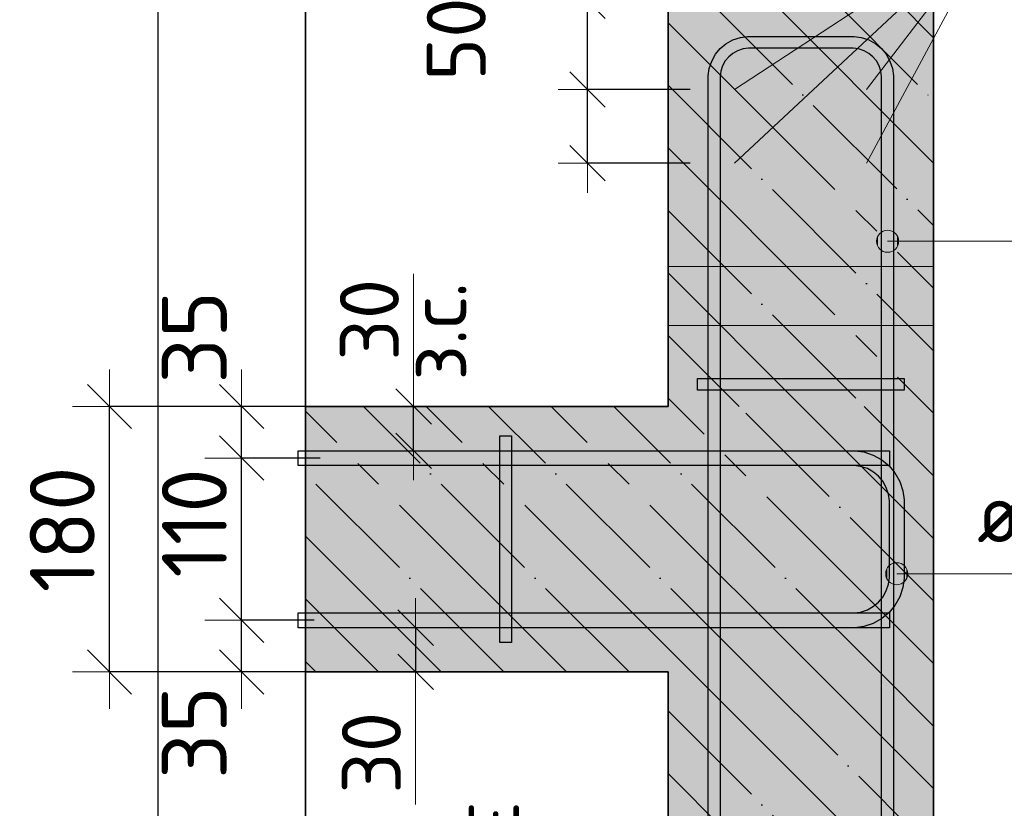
# Model space of a CAD drawing. Header units: millimetres. Extents: x -2995 to 60896, y -2809 to 57831.
# Tile 141 of 169: x 39484 to 40151, y 42180 to 42715. Entities that reach past the tile are written whole.
import ezdxf

# ---------------------------------------------------------------- set-up
doc = ezdxf.new("R2010")
doc.units = ezdxf.units.MM
doc.header["$PDMODE"] = 65
for name, pattern in [('______11', [100, 80, -10, 0, -10]), ('______5', [220, 160, -20, 20, -20]), ('________', [0])]:
    doc.linetypes.add(name, pattern=pattern)
for name, color, linetype, lineweight in [('Standard', 7, 'Continuous', 25), ('Арм.стержн. Арматура края', 96, 'Continuous', 35), ('Арм.стержн. вертикальными 1', 22, 'Continuous', 35), ('Арм.стержн. Доп. арматура', 180, 'Continuous', 35), ('Арм.стержн. Хомут', 240, 'Continuous', 35), ('Арм.стержн.горизонт. 1', 180, 'Continuous', 35), ('Размерная линия_ общее', 7, 'Continuous', 13), ('Размерная линия_ общее_1', 7, 'Continuous', 13)]:
    doc.layers.add(name, color=color, linetype=linetype, lineweight=lineweight)
doc.layers.add('Арм.стержн.Стяжки', color=7, linetype='Continuous', lineweight=35, true_color=0x501e0f)
doc.styles.add('ISOCPEUR', font='ISOCPEUR')
doc.dimstyles.new('DIMSTYLE_14', dxfattribs={"dimtxt": 40, "dimasz": 40, "dimexe": 0, "dimexo": 0, "dimgap": 20, "dimtad": 2, "dimdec": 0, "dimrnd": 5, "dimzin": 12, "dimdsep": 46, "dimtxsty": 'ISOCPEUR', "dimblk1": 'ALL_ML_STRICH', "dimblk2": 'ALL_ML_STRICH', "dimsah": 1, "dimcen": 0, "dimclrd": 7, "dimclre": 256, "dimclrt": 7, "dimadec": 0, "dimazin": 0, "dimtfac": 1, "dimtdec": 0, "dimtix": 1, "dimtmove": 2, "dimatfit": 3, "dimfxl": 0, "dimtvp": 1.2, "dimtzin": 0, "dimlwd": 0, "dimlwe": -3, "dimarcsym": 0})
doc.dimstyles.new('DIMSTYLE_15', dxfattribs={"dimtxt": 40, "dimasz": 40, "dimexe": 0, "dimexo": 0, "dimgap": 20, "dimtad": 2, "dimdec": 0, "dimrnd": 5, "dimzin": 12, "dimdsep": 46, "dimtxsty": 'ISOCPEUR', "dimblk1": 'ALL_ML_STRICH', "dimblk2": 'ALL_ML_STRICH', "dimsah": 1, "dimcen": 0, "dimclrd": 7, "dimclre": 256, "dimclrt": 7, "dimadec": 0, "dimazin": 0, "dimtfac": 1, "dimtdec": 0, "dimtix": 1, "dimtmove": 2, "dimatfit": 3, "dimfxl": 0, "dimtvp": 1.2, "dimtzin": 0, "dimlwd": 0, "dimlwe": -3, "dimarcsym": 0})
doc.dimstyles.new('DIMSTYLE_3', dxfattribs={"dimtxt": 44, "dimasz": 50, "dimexe": 0, "dimexo": 0, "dimgap": 22, "dimtad": 2, "dimdec": 0, "dimrnd": 5, "dimzin": 12, "dimdsep": 46, "dimtxsty": 'ISOCPEUR', "dimblk1": 'ALL_ML_STRICH', "dimblk2": 'ALL_ML_STRICH', "dimsah": 1, "dimcen": 0, "dimclrd": 7, "dimclre": 256, "dimclrt": 7, "dimadec": 0, "dimazin": 0, "dimtfac": 1, "dimtdec": 0, "dimtix": 1, "dimtmove": 2, "dimatfit": 3, "dimfxl": 0, "dimtvp": 1.2, "dimtzin": 0, "dimlwd": 0, "dimlwe": -3, "dimarcsym": 0})
doc.dimstyles.new('DIMSTYLE_5', dxfattribs={"dimtxt": 44, "dimasz": 50, "dimexe": 0, "dimexo": 0, "dimgap": 22, "dimtad": 2, "dimdec": 0, "dimrnd": 5, "dimzin": 12, "dimdsep": 46, "dimtxsty": 'ISOCPEUR', "dimblk1": 'ALL_ML_STRICH', "dimblk2": 'ALL_ML_STRICH', "dimsah": 1, "dimcen": 0, "dimclrd": 7, "dimclre": 256, "dimclrt": 7, "dimadec": 0, "dimazin": 0, "dimtfac": 1, "dimtdec": 0, "dimtix": 1, "dimtmove": 2, "dimatfit": 3, "dimfxl": 0, "dimtzin": 0, "dimlwd": 0, "dimlwe": -3, "dimarcsym": 0})
doc.dimstyles.new('DIMSTYLE_8', dxfattribs={"dimtxt": 40, "dimasz": 40, "dimexe": 0, "dimexo": 0.001, "dimgap": 20, "dimtad": 2, "dimdec": 0, "dimrnd": 5, "dimzin": 12, "dimdsep": 46, "dimtxsty": 'ISOCPEUR', "dimblk1": 'ALL_ML_STRICH', "dimblk2": 'ALL_ML_STRICH', "dimsah": 1, "dimcen": 0, "dimse1": 1, "dimse2": 1, "dimclrd": 7, "dimclre": 256, "dimclrt": 7, "dimadec": 0, "dimazin": 0, "dimtfac": 1, "dimtdec": 0, "dimtix": 1, "dimtmove": 2, "dimatfit": 3, "dimfxl": 0, "dimtvp": 1.2, "dimtzin": 0, "dimlwd": 0, "dimlwe": -3, "dimarcsym": 0})

# ---------------------------------------------------------------- blocks, each defined once
blk = doc.blocks.new('ALL_ML_STRICH')
at = {"color": 0, "linetype": 'ByBlock', "lineweight": -2}
for p, q in [((0, -0.5), (0, 0.5)), ((-0.3, -0.3), (0.3, 0.3)), ((-1, 0), (0.5, 0))]:
    blk.add_line(p, q, dxfattribs=at)
blk = doc.blocks.new('*D455')
at = {"layer": 'DEFPOINTS', "color": 7, "linetype": 'Continuous', "lineweight": 13, "transparency": 33554687}
for p in [(39703.28, 42307.51), (39634.1, 42272.51), (39721.24, 42272.51)]:
    blk.add_point(p, dxfattribs=at)
at = {"layer": 'Размерная линия_ общее', "color": 253, "linetype": 'Continuous', "lineweight": -2, "true_color": 0xa0a0a0, "transparency": 33554687}
for p, q in [((39683.28, 42307.51), (39634.1, 42307.51)), ((39701.24, 42272.51), (39634.1, 42272.51))]:
    blk.add_line(p, q, dxfattribs=at)
at = {"layer": 'Размерная линия_ общее', "color": 7, "linetype": 'Continuous', "lineweight": -2, "transparency": 33554687}
blk.add_line((39634.1, 42272.51), (39634.1, 42307.51), dxfattribs=at)
at = {"layer": 'Размерная линия_ общее', "color": 7, "linetype": 'Continuous', "lineweight": 13, "transparency": 33554687, "xscale": 50, "yscale": 50, "zscale": 50}
for p, rotation in [((39634.1, 42307.51), 90), ((39634.1, 42272.51), 270)]:
    blk.add_blockref('ALL_ML_STRICH', p, dxfattribs=dict(at, rotation=rotation))
at = {"layer": 'Размерная линия_ общее', "color": 7, "linetype": 'Continuous', "lineweight": 13, "transparency": 33554687, "insert": (39602.03, 42231.41), "char_height": 44, "width": 88, "attachment_point": 5, "rotation": 90, "style": 'ISOCPEUR'}
blk.add_mtext('\\A1;{35}', dxfattribs=at)
blk = doc.blocks.new('*D456')
at = {"layer": 'DEFPOINTS', "color": 7, "linetype": 'Continuous', "lineweight": 13, "transparency": 33554687}
for p in [(39707.37, 42417.51), (39634.1, 42307.51), (39703.28, 42307.51)]:
    blk.add_point(p, dxfattribs=at)
at = {"layer": 'Размерная линия_ общее', "color": 253, "linetype": 'Continuous', "lineweight": -2, "true_color": 0xa0a0a0, "transparency": 33554687}
for p, q in [((39687.37, 42417.51), (39634.1, 42417.51)), ((39683.28, 42307.51), (39634.1, 42307.51))]:
    blk.add_line(p, q, dxfattribs=at)
at = {"layer": 'Размерная линия_ общее', "color": 7, "linetype": 'Continuous', "lineweight": -2, "transparency": 33554687}
blk.add_line((39634.1, 42307.51), (39634.1, 42417.51), dxfattribs=at)
at = {"layer": 'Размерная линия_ общее', "color": 7, "linetype": 'Continuous', "lineweight": 13, "transparency": 33554687, "xscale": 50, "yscale": 50, "zscale": 50}
for p, rotation in [((39634.1, 42417.51), 90), ((39634.1, 42307.51), 270)]:
    blk.add_blockref('ALL_ML_STRICH', p, dxfattribs=dict(at, rotation=rotation))
at = {"layer": 'Размерная линия_ общее', "color": 7, "linetype": 'Continuous', "lineweight": 13, "transparency": 33554687, "insert": (39602.1, 42373.51), "char_height": 44, "width": 132, "attachment_point": 5, "rotation": 90, "style": 'ISOCPEUR'}
blk.add_mtext('\\A1;{110}', dxfattribs=at)
blk = doc.blocks.new('*D457')
at = {"layer": 'DEFPOINTS', "color": 7, "linetype": 'Continuous', "lineweight": 13, "transparency": 33554687}
for p in [(39713.25, 42452.51), (39634.1, 42417.51), (39707.37, 42417.51)]:
    blk.add_point(p, dxfattribs=at)
at = {"layer": 'Размерная линия_ общее', "color": 253, "linetype": 'Continuous', "lineweight": -2, "true_color": 0xa0a0a0, "transparency": 33554687}
for p, q in [((39693.25, 42452.51), (39634.1, 42452.51)), ((39687.37, 42417.51), (39634.1, 42417.51))]:
    blk.add_line(p, q, dxfattribs=at)
at = {"layer": 'Размерная линия_ общее', "color": 7, "linetype": 'Continuous', "lineweight": -2, "transparency": 33554687}
blk.add_line((39634.1, 42417.51), (39634.1, 42452.51), dxfattribs=at)
at = {"layer": 'Размерная линия_ общее', "color": 7, "linetype": 'Continuous', "lineweight": 13, "transparency": 33554687, "xscale": 50, "yscale": 50, "zscale": 50}
for p, rotation in [((39634.1, 42452.51), 90), ((39634.1, 42417.51), 270)]:
    blk.add_blockref('ALL_ML_STRICH', p, dxfattribs=dict(at, rotation=rotation))
at = {"layer": 'Размерная линия_ общее', "color": 7, "linetype": 'Continuous', "lineweight": 13, "transparency": 33554687, "insert": (39602.12, 42499.49), "char_height": 44, "width": 88, "attachment_point": 5, "rotation": 90, "style": 'ISOCPEUR'}
blk.add_mtext('\\A1;{35}', dxfattribs=at)
blk = doc.blocks.new('*D458')
at = {"layer": 'DEFPOINTS', "color": 7, "linetype": 'Continuous', "lineweight": 13, "transparency": 33554687}
for p in [(39707.69, 42452.51), (39544.6, 42272.51), (39701.24, 42272.51)]:
    blk.add_point(p, dxfattribs=at)
at = {"layer": 'Размерная линия_ общее', "color": 253, "linetype": 'Continuous', "lineweight": -2, "true_color": 0xa0a0a0, "transparency": 33554687}
for p, q in [((39687.69, 42452.51), (39544.6, 42452.51)), ((39681.24, 42272.51), (39544.6, 42272.51))]:
    blk.add_line(p, q, dxfattribs=at)
at = {"layer": 'Размерная линия_ общее', "color": 7, "linetype": 'Continuous', "lineweight": -2, "transparency": 33554687}
blk.add_line((39544.6, 42272.51), (39544.6, 42452.51), dxfattribs=at)
at = {"layer": 'Размерная линия_ общее', "color": 7, "linetype": 'Continuous', "lineweight": 13, "transparency": 33554687, "xscale": 50, "yscale": 50, "zscale": 50}
for p, rotation in [((39544.6, 42452.51), 90), ((39544.6, 42272.51), 270)]:
    blk.add_blockref('ALL_ML_STRICH', p, dxfattribs=dict(at, rotation=rotation))
at = {"layer": 'Размерная линия_ общее', "color": 7, "linetype": 'Continuous', "lineweight": 13, "transparency": 33554687, "insert": (39512.6, 42369.11), "char_height": 44, "width": 132, "attachment_point": 5, "rotation": 90, "style": 'ISOCPEUR'}
blk.add_mtext('\\A1;{180}', dxfattribs=at)
blk = doc.blocks.new('*D459')
at = {"layer": 'DEFPOINTS', "color": 7, "linetype": 'Continuous', "lineweight": 13, "transparency": 33554687}
for p in [(39743.34, 42302.51), (39752.06, 42302.51), (39743.34, 42272.51)]:
    blk.add_point(p, dxfattribs=at)
at = {"layer": 'Размерная линия_ общее_1', "color": 7, "linetype": 'Continuous', "lineweight": -2, "transparency": 33554687}
blk.add_line((39752.06, 42302.51), (39752.06, 42272.51), dxfattribs=at)
at = {"layer": 'Размерная линия_ общее_1', "color": 7, "linetype": 'Continuous', "lineweight": 13, "transparency": 33554687, "xscale": 40, "yscale": 40, "zscale": 40}
for p, rotation in [((39752.06, 42302.51), 90), ((39752.06, 42272.51), 270)]:
    blk.add_blockref('ALL_ML_STRICH', p, dxfattribs=dict(at, rotation=rotation))
at = {"layer": 'Размерная линия_ общее_1', "color": 7, "linetype": 'Continuous', "lineweight": 13, "transparency": 33554687, "insert": (39722.06, 42217.69), "char_height": 40, "width": 80, "attachment_point": 5, "rotation": 90, "style": 'ISOCPEUR'}
blk.add_mtext('\\A1;{30}', dxfattribs=at)
at = {"layer": 'Размерная линия_ общее_1', "color": 7, "linetype": 'Continuous', "lineweight": 13, "transparency": 33554687, "insert": (39827.8, 42184.92), "char_height": 40, "width": 2, "attachment_point": 1, "rotation": 270, "line_spacing_factor": 0.60241, "style": 'ISOCPEUR'}
blk.add_mtext('з.с.', dxfattribs=at)
blk = doc.blocks.new('*D460')
at = {"layer": 'DEFPOINTS', "color": 7, "linetype": 'Continuous', "lineweight": 13, "transparency": 33554687}
for p in [(39741.99, 42452.51), (39741.99, 42422.51), (39750.71, 42422.51)]:
    blk.add_point(p, dxfattribs=at)
at = {"layer": 'Размерная линия_ общее_1', "color": 7, "linetype": 'Continuous', "lineweight": -2, "transparency": 33554687}
blk.add_line((39750.71, 42422.51), (39750.71, 42452.51), dxfattribs=at)
at = {"layer": 'Размерная линия_ общее_1', "color": 7, "linetype": 'Continuous', "lineweight": 13, "transparency": 33554687, "xscale": 40, "yscale": 40, "zscale": 40}
for p, rotation in [((39750.71, 42452.51), 90), ((39750.71, 42422.51), 270)]:
    blk.add_blockref('ALL_ML_STRICH', p, dxfattribs=dict(at, rotation=rotation))
at = {"layer": 'Размерная линия_ общее_1', "color": 7, "linetype": 'Continuous', "lineweight": 13, "transparency": 33554687, "insert": (39746.45, 42470.1), "char_height": 40, "width": 2, "attachment_point": 1, "rotation": 90, "line_spacing_factor": 0.60241, "style": 'ISOCPEUR'}
blk.add_mtext('з.с.', dxfattribs=at)
at = {"layer": 'Размерная линия_ общее_1', "color": 7, "linetype": 'Continuous', "lineweight": 13, "transparency": 33554687, "insert": (39720.71, 42511.32), "char_height": 40, "width": 80, "attachment_point": 5, "rotation": 90, "style": 'ISOCPEUR'}
blk.add_mtext('\\A1;{30}', dxfattribs=at)
blk = doc.blocks.new('*D461')
at = {"layer": 'DEFPOINTS', "color": 7, "linetype": 'Continuous', "lineweight": 13, "transparency": 33554687}
for p in [(39968.09, 42667.51), (39868.56, 42617.51), (39968.09, 42617.51)]:
    blk.add_point(p, dxfattribs=at)
at = {"layer": 'Размерная линия_ общее_1', "color": 253, "linetype": 'Continuous', "lineweight": -2, "true_color": 0xa0a0a0, "transparency": 33554687}
for p, q in [((39938.09, 42667.51), (39868.56, 42667.51)), ((39938.09, 42617.51), (39868.56, 42617.51))]:
    blk.add_line(p, q, dxfattribs=at)
at = {"layer": 'Размерная линия_ общее_1', "color": 7, "linetype": 'Continuous', "lineweight": -2, "transparency": 33554687}
blk.add_line((39868.56, 42617.51), (39868.56, 42667.51), dxfattribs=at)
at = {"layer": 'Размерная линия_ общее_1', "color": 7, "linetype": 'Continuous', "lineweight": 13, "transparency": 33554687, "xscale": 40, "yscale": 40, "zscale": 40}
for p, rotation in [((39868.56, 42667.51), 90), ((39868.56, 42617.51), 270)]:
    blk.add_blockref('ALL_ML_STRICH', p, dxfattribs=dict(at, rotation=rotation))
at = {"layer": 'Размерная линия_ общее_1', "color": 7, "linetype": 'Continuous', "lineweight": 13, "transparency": 33554687, "insert": (39779.56, 42701.66), "char_height": 40, "width": 80, "attachment_point": 5, "rotation": 90, "style": 'ISOCPEUR'}
blk.add_mtext('\\A1;{50}', dxfattribs=at)
blk = doc.blocks.new('*D462')
at = {"layer": 'DEFPOINTS', "color": 7, "linetype": 'Continuous', "lineweight": 13, "transparency": 33554687}
for p in [(39923.09, 42727.51), (39868.56, 42667.51), (39968.09, 42667.51)]:
    blk.add_point(p, dxfattribs=at)
at = {"layer": 'Размерная линия_ общее_1', "color": 253, "linetype": 'Continuous', "lineweight": -2, "true_color": 0xa0a0a0, "transparency": 33554687}
for p, q in [((39893.09, 42727.51), (39868.56, 42727.51)), ((39938.09, 42667.51), (39868.56, 42667.51))]:
    blk.add_line(p, q, dxfattribs=at)
at = {"layer": 'Размерная линия_ общее_1', "color": 7, "linetype": 'Continuous', "lineweight": -2, "transparency": 33554687}
blk.add_line((39868.56, 42667.51), (39868.56, 42727.51), dxfattribs=at)
at = {"layer": 'Размерная линия_ общее_1', "color": 7, "linetype": 'Continuous', "lineweight": 13, "transparency": 33554687, "xscale": 40, "yscale": 40, "zscale": 40}
for p, rotation in [((39868.56, 42727.51), 90), ((39868.56, 42667.51), 270)]:
    blk.add_blockref('ALL_ML_STRICH', p, dxfattribs=dict(at, rotation=rotation))
at = {"layer": 'Размерная линия_ общее_1', "color": 7, "linetype": 'Continuous', "lineweight": 13, "transparency": 33554687, "insert": (39838.55, 42771.54), "char_height": 40, "width": 80, "attachment_point": 5, "rotation": 90, "style": 'ISOCPEUR'}
blk.add_mtext('\\A1;{60}', dxfattribs=at)

msp = doc.modelspace()

# ---------------------------------------------------------------- hatches: boundary and pattern name
at = {"linetype": 'Continuous', "lineweight": -3, "transparency": 33554687}
msp.add_hatch(color=7, dxfattribs=at).paths.add_polyline_path([(39923.09, 42452.51), (40103.09, 42452.51), (40103.09, 42727.51), (39923.09, 42727.51)])
at = {"layer": 'Standard', "linetype": 'Continuous', "lineweight": -3, "transparency": 33554687}
msp.add_hatch(color=7, dxfattribs=at).paths.add_polyline_path([(40103.09, 41922.51), (40103.09, 42272.51), (39923.09, 42272.51), (39923.09, 41922.51)])
at = {"layer": 'Арм.стержн. Арматура края', "linetype": 'Continuous', "lineweight": 13, "transparency": 33554687}
for points in [[(40074.34, 42332.61), (40074.34, 42345.51), (40071.64, 42342.81)], [(40078.09, 42331.56), (40078.09, 42346.56), (40074.34, 42345.51)], [(40078.09, 42331.56), (40074.34, 42345.51), (40074.34, 42332.61)], [(40081.84, 42332.61), (40081.84, 42345.51), (40078.09, 42346.56)], [(40081.84, 42332.61), (40078.09, 42346.56), (40078.09, 42331.56)], [(40084.54, 42335.31), (40084.54, 42342.81), (40081.84, 42345.51)], [(40084.54, 42335.31), (40081.84, 42345.51), (40081.84, 42332.61)], [(40071.64, 42335.31), (40071.64, 42342.81), (40070.59, 42339.06)], [(40074.34, 42332.61), (40071.64, 42342.81), (40071.64, 42335.31)], [(40084.54, 42342.81), (40084.54, 42335.31), (40085.59, 42339.06)]]:
    msp.add_hatch(color=7, dxfattribs=at).paths.add_polyline_path(points)
at = {"layer": 'Арм.стержн. вертикальными 1', "linetype": 'Continuous', "lineweight": 50, "transparency": 33554687}
for points in [[(39973.09, 42677.51), (39972.71, 42679.42), (39971.62, 42681.04), (39970, 42682.13), (39968.09, 42682.51), (39966.17, 42682.13), (39964.55, 42681.04), (39963.47, 42679.42), (39963.09, 42677.51), (39963.47, 42675.59), (39964.55, 42673.97), (39966.17, 42672.89), (39968.09, 42672.51), (39970, 42672.89), (39971.62, 42673.97), (39972.71, 42675.59)], [(40062.62, 42677.51), (40062.24, 42679.42), (40061.15, 42681.04), (40059.53, 42682.13), (40057.62, 42682.51), (40055.7, 42682.13), (40054.08, 42681.04), (40053, 42679.42), (40052.62, 42677.51), (40053, 42675.59), (40054.08, 42673.97), (40055.7, 42672.89), (40057.62, 42672.51), (40059.53, 42672.89), (40061.15, 42673.97), (40062.24, 42675.59)], [(39973.09, 42477.51), (39972.71, 42479.42), (39971.62, 42481.04), (39970, 42482.13), (39968.09, 42482.51), (39966.17, 42482.13), (39964.55, 42481.04), (39963.47, 42479.42), (39963.09, 42477.51), (39963.47, 42475.59), (39964.55, 42473.97), (39966.17, 42472.89), (39968.09, 42472.51), (39970, 42472.89), (39971.62, 42473.97), (39972.71, 42475.59)], [(40062.62, 42477.51), (40062.24, 42479.42), (40061.15, 42481.04), (40059.53, 42482.13), (40057.62, 42482.51), (40055.7, 42482.13), (40054.08, 42481.04), (40053, 42479.42), (40052.62, 42477.51), (40053, 42475.59), (40054.08, 42473.97), (40055.7, 42472.89), (40057.62, 42472.51), (40059.53, 42472.89), (40061.15, 42473.97), (40062.24, 42475.59)], [(39828.09, 42407.51), (39827.71, 42409.42), (39826.62, 42411.04), (39825, 42412.13), (39823.09, 42412.51), (39821.17, 42412.13), (39819.55, 42411.04), (39818.47, 42409.42), (39818.09, 42407.51), (39818.47, 42405.59), (39819.55, 42403.97), (39821.17, 42402.89), (39823.09, 42402.51), (39825, 42402.89), (39826.62, 42403.97), (39827.71, 42405.59)], [(39973.09, 42407.51), (39972.71, 42409.42), (39971.62, 42411.04), (39970, 42412.13), (39968.09, 42412.51), (39966.17, 42412.13), (39964.55, 42411.04), (39963.47, 42409.42), (39963.09, 42407.51), (39963.47, 42405.59), (39964.55, 42403.97), (39966.17, 42402.89), (39968.09, 42402.51), (39970, 42402.89), (39971.62, 42403.97), (39972.71, 42405.59)], [(40062.62, 42407.51), (40062.24, 42409.42), (40061.15, 42411.04), (40059.53, 42412.13), (40057.62, 42412.51), (40055.7, 42412.13), (40054.08, 42411.04), (40053, 42409.42), (40052.62, 42407.51), (40053, 42405.59), (40054.08, 42403.97), (40055.7, 42402.89), (40057.62, 42402.51), (40059.53, 42402.89), (40061.15, 42403.97), (40062.24, 42405.59)], [(39828.09, 42317.98), (39827.71, 42319.89), (39826.62, 42321.51), (39825, 42322.6), (39823.09, 42322.98), (39821.17, 42322.6), (39819.55, 42321.51), (39818.47, 42319.89), (39818.09, 42317.98), (39818.47, 42316.06), (39819.55, 42314.44), (39821.17, 42313.36), (39823.09, 42312.98), (39825, 42313.36), (39826.62, 42314.44), (39827.71, 42316.06)], [(39973.09, 42317.98), (39972.71, 42319.89), (39971.62, 42321.51), (39970, 42322.6), (39968.09, 42322.98), (39966.17, 42322.6), (39964.55, 42321.51), (39963.47, 42319.89), (39963.09, 42317.98), (39963.47, 42316.06), (39964.55, 42314.44), (39966.17, 42313.36), (39968.09, 42312.98), (39970, 42313.36), (39971.62, 42314.44), (39972.71, 42316.06)], [(40062.62, 42317.98), (40062.24, 42319.89), (40061.15, 42321.51), (40059.53, 42322.6), (40057.62, 42322.98), (40055.7, 42322.6), (40054.08, 42321.51), (40053, 42319.89), (40052.62, 42317.98), (40053, 42316.06), (40054.08, 42314.44), (40055.7, 42313.36), (40057.62, 42312.98), (40059.53, 42313.36), (40061.15, 42314.44), (40062.24, 42316.06)]]:
    msp.add_hatch(color=4, dxfattribs=at).paths.add_polyline_path(points)
at = {"layer": 'Арм.стержн. Доп. арматура', "linetype": 'Continuous', "lineweight": 50, "transparency": 33554687}
for points in [[(39975.09, 42667.51), (39974.55, 42670.19), (39973.04, 42672.46), (39970.77, 42673.97), (39968.09, 42674.51), (39965.41, 42673.97), (39963.14, 42672.46), (39961.62, 42670.19), (39961.09, 42667.51), (39961.62, 42664.83), (39963.14, 42662.56), (39965.41, 42661.04), (39968.09, 42660.51), (39970.77, 42661.04), (39973.04, 42662.56), (39974.55, 42664.83)], [(40064.62, 42667.51), (40064.09, 42670.19), (40062.57, 42672.46), (40060.3, 42673.97), (40057.62, 42674.51), (40054.94, 42673.97), (40052.67, 42672.46), (40051.15, 42670.19), (40050.62, 42667.51), (40051.15, 42664.83), (40052.67, 42662.56), (40054.94, 42661.04), (40057.62, 42660.51), (40060.3, 42661.04), (40062.57, 42662.56), (40064.09, 42664.83)], [(39975.09, 42617.51), (39974.55, 42620.19), (39973.04, 42622.46), (39970.77, 42623.97), (39968.09, 42624.51), (39965.41, 42623.97), (39963.14, 42622.46), (39961.62, 42620.19), (39961.09, 42617.51), (39961.62, 42614.83), (39963.14, 42612.56), (39965.41, 42611.04), (39968.09, 42610.51), (39970.77, 42611.04), (39973.04, 42612.56), (39974.55, 42614.83)], [(40064.62, 42617.51), (40064.09, 42620.19), (40062.57, 42622.46), (40060.3, 42623.97), (40057.62, 42624.51), (40054.94, 42623.97), (40052.67, 42622.46), (40051.15, 42620.19), (40050.62, 42617.51), (40051.15, 42614.83), (40052.67, 42612.56), (40054.94, 42611.04), (40057.62, 42610.51), (40060.3, 42611.04), (40062.57, 42612.56), (40064.09, 42614.83)]]:
    msp.add_hatch(color=7, dxfattribs=at).paths.add_polyline_path(points)
at = {"layer": 'Арм.стержн. Хомут', "linetype": 'Continuous', "lineweight": 13, "transparency": 33554687}
for points in [[(40068.1, 42558.15), (40068.1, 42571.05), (40065.4, 42568.35)], [(40071.85, 42557.1), (40071.85, 42572.1), (40068.1, 42571.05)], [(40071.85, 42557.1), (40068.1, 42571.05), (40068.1, 42558.15)], [(40075.6, 42558.15), (40075.6, 42571.05), (40071.85, 42572.1)], [(40075.6, 42558.15), (40071.85, 42572.1), (40071.85, 42557.1)], [(40078.3, 42560.85), (40078.3, 42568.35), (40075.6, 42571.05)], [(40078.3, 42560.85), (40075.6, 42571.05), (40075.6, 42558.15)], [(40065.4, 42560.85), (40065.4, 42568.35), (40064.35, 42564.6)], [(40068.1, 42558.15), (40065.4, 42568.35), (40065.4, 42560.85)], [(40078.3, 42568.35), (40078.3, 42560.85), (40079.35, 42564.6)]]:
    msp.add_hatch(color=7, dxfattribs=at).paths.add_polyline_path(points)
at = {"layer": 'Размерная линия_ общее', "linetype": 'Continuous', "lineweight": -3, "transparency": 33554687}
msp.add_hatch(color=7, dxfattribs=at).paths.add_polyline_path([(40103.09, 42272.51), (40103.09, 42452.51), (39677.4, 42452.51), (39677.4, 42272.51)])

# ---------------------------------------------------------------- linework, layer by layer
at = {"color": 52, "linetype": 'Continuous', "lineweight": -3, "transparency": 33554687}
for p, q in [((39677.4, 42885.31), (39677.4, 41745.31)), ((39677.4, 41745.31), (39677.4, 42885.31))]:
    msp.add_line(p, q, dxfattribs=at)
at = {"color": 7, "linetype": 'Continuous', "lineweight": 35, "transparency": 33554687}
for p, q in [((39923.09, 42727.51), (39923.09, 42452.51)), ((40103.09, 42452.51), (40103.09, 42727.51))]:
    msp.add_line(p, q, dxfattribs=at)
at = {"color": 253, "linetype": '______11', "lineweight": -3, "true_color": 0xababab, "transparency": 33554687}
for p, q in [((39950.77, 42727.51), (40103.09, 42575.19)), ((40035.62, 42727.51), (40103.09, 42660.04)), ((39923.09, 42670.34), (40103.09, 42490.34)), ((39923.09, 42585.49), (40056.06, 42452.51)), ((39923.09, 42500.63), (39971.21, 42452.51))]:
    msp.add_line(p, q, dxfattribs=at)
at = {"color": 253, "linetype": '______5', "lineweight": -3, "true_color": 0xababab, "transparency": 33554687}
for p, q in [((39993.2, 42727.51), (40103.09, 42617.62)), ((40078.05, 42727.51), (40103.09, 42702.47)), ((39923.09, 42712.76), (40103.09, 42532.77)), ((39923.09, 42627.91), (40098.49, 42452.51)), ((39923.09, 42543.06), (40013.64, 42452.51)), ((39923.09, 42458.21), (39928.79, 42452.51))]:
    msp.add_line(p, q, dxfattribs=at)
at = {"color": 253, "linetype": '________', "lineweight": 13, "true_color": 0xababab, "transparency": 33554687}
for p, q in [((39923.09, 42547.51), (40103.09, 42547.51)), ((40103.09, 42507.51), (39923.09, 42507.51))]:
    msp.add_line(p, q, dxfattribs=at)
at = {"layer": 'Standard', "color": 7, "linetype": 'Continuous', "lineweight": 13, "transparency": 33554687}
for p, q in [((39750.71, 42452.51), (39750.71, 42542.51)), ((39752.06, 42272.51), (39752.06, 42182.51))]:
    msp.add_line(p, q, dxfattribs=at)
at = {"layer": 'Standard', "color": 7, "linetype": 'Continuous', "lineweight": 35, "transparency": 33554687}
for p, q in [((39923.09, 42272.51), (39923.09, 41922.51)), ((40103.09, 41922.51), (40103.09, 42272.51))]:
    msp.add_line(p, q, dxfattribs=at)
at = {"layer": 'Standard', "color": 253, "linetype": '______5', "lineweight": -3, "true_color": 0xababab, "transparency": 33554687}
for p, q in [((39939.08, 42272.51), (40103.09, 42108.5)), ((40023.93, 42272.51), (40103.09, 42193.35)), ((39923.09, 42203.65), (40103.09, 42023.65))]:
    msp.add_line(p, q, dxfattribs=at)
at = {"layer": 'Standard', "color": 253, "linetype": '______11', "lineweight": -3, "true_color": 0xababab, "transparency": 33554687}
for p, q in [((39981.51, 42272.51), (40103.09, 42150.93)), ((40066.36, 42272.51), (40103.09, 42235.78)), ((39923.09, 42246.07), (40103.09, 42066.07))]:
    msp.add_line(p, q, dxfattribs=at)
at = {"layer": 'Standard', "color": 7, "linetype": 'Continuous', "lineweight": 25, "transparency": 33554687}
msp.add_lwpolyline([(39577.4, 41645.31), (40571.14, 41645.31), (40571.14, 42985.31), (39577.4, 42985.31), (39577.4, 41645.31)], dxfattribs=at)
at = {"layer": 'Арм.стержн. Арматура края', "color": 7, "linetype": 'Continuous', "lineweight": 13, "transparency": 33554687}
for p, q in [((40078.09, 42346.56), (40078.09, 42346.56)), ((40070.59, 42339.06), (40070.59, 42339.06)), ((40112.6, 42339.06), (40078.09, 42339.06)), ((40085.59, 42339.06), (40085.59, 42339.06)), ((40112.6, 42339.06), (40516.6, 42339.06)), ((40078.09, 42331.56), (40078.09, 42331.56))]:
    msp.add_line(p, q, dxfattribs=at)
at = {"layer": 'Арм.стержн. Арматура края', "color": 4, "linetype": 'Continuous', "lineweight": 25, "transparency": 33554687}
msp.add_lwpolyline([(39672.4, 42312.51), (40049.05, 42312.51), (40053.57, 42313.14), (40058.15, 42314.65), (40062.34, 42316.99), (40065.75, 42319.84), (40068.6, 42323.26), (40070.95, 42327.45), (40072.46, 42332.03), (40073.09, 42336.55), (40073.09, 42388.47), (40072.46, 42392.99), (40070.95, 42397.57), (40068.6, 42401.76), (40065.75, 42405.17), (40062.34, 42408.02), (40058.15, 42410.37), (40053.57, 42411.88), (40049.05, 42412.51), (39672.4, 42412.51), (39672.4, 42422.51), (40049.74, 42422.51), (40055.84, 42421.66), (40062.19, 42419.56), (40068.04, 42416.29), (40072.85, 42412.27), (40076.87, 42407.46), (40080.15, 42401.61), (40082.24, 42395.26), (40083.09, 42389.16), (40083.09, 42335.85), (40082.24, 42329.75), (40080.15, 42323.4), (40076.87, 42317.56), (40072.85, 42312.74), (40068.04, 42308.72), (40062.19, 42305.45), (40055.84, 42303.36), (40049.74, 42302.51), (39672.4, 42302.51), (39672.4, 42312.51)], dxfattribs=at)
msp.add_lwpolyline([(39672.4, 42312.51), (40049.05, 42312.51), (40053.57, 42313.14), (40058.15, 42314.65), (40062.34, 42316.99), (40065.75, 42319.84), (40068.6, 42323.26), (40070.95, 42327.45), (40072.46, 42332.03), (40073.09, 42336.55), (40073.09, 42388.47), (40072.46, 42392.99), (40070.95, 42397.57), (40068.6, 42401.76), (40065.75, 42405.17), (40062.34, 42408.02), (40058.15, 42410.37), (40053.57, 42411.88), (40049.05, 42412.51), (39672.4, 42412.51), (39672.4, 42422.51), (40049.74, 42422.51), (40055.84, 42421.66), (40062.19, 42419.56), (40068.04, 42416.29), (40072.85, 42412.27), (40076.87, 42407.46), (40080.15, 42401.61), (40082.24, 42395.26), (40083.09, 42389.16), (40083.09, 42335.85), (40082.24, 42329.75), (40080.15, 42323.4), (40076.87, 42317.56), (40072.85, 42312.74), (40068.04, 42308.72), (40062.19, 42305.45), (40055.84, 42303.36), (40049.74, 42302.51), (39672.4, 42302.51), (39672.4, 42312.51)], dxfattribs=at)
msp.add_lwpolyline([(39672.4, 42312.51), (40049.05, 42312.51), (40053.57, 42313.14), (40058.15, 42314.65), (40062.34, 42316.99), (40065.75, 42319.84), (40068.6, 42323.26), (40070.95, 42327.45), (40072.46, 42332.03), (40073.09, 42336.55), (40073.09, 42388.47), (40072.46, 42392.99), (40070.95, 42397.57), (40068.6, 42401.76), (40065.75, 42405.17), (40062.34, 42408.02), (40058.15, 42410.37), (40053.57, 42411.88), (40049.05, 42412.51), (39672.4, 42412.51), (39672.4, 42422.51), (40049.74, 42422.51), (40055.84, 42421.66), (40062.19, 42419.56), (40068.04, 42416.29), (40072.85, 42412.27), (40076.87, 42407.46), (40080.15, 42401.61), (40082.24, 42395.26), (40083.09, 42389.16), (40083.09, 42335.85), (40082.24, 42329.75), (40080.15, 42323.4), (40076.87, 42317.56), (40072.85, 42312.74), (40068.04, 42308.72), (40062.19, 42305.45), (40055.84, 42303.36), (40049.74, 42302.51), (39672.4, 42302.51), (39672.4, 42312.51)], dxfattribs=at)
msp.add_lwpolyline([(39672.4, 42312.51), (40049.05, 42312.51), (40053.57, 42313.14), (40058.15, 42314.65), (40062.34, 42316.99), (40065.75, 42319.84), (40068.6, 42323.26), (40070.95, 42327.45), (40072.46, 42332.03), (40073.09, 42336.55), (40073.09, 42388.47), (40072.46, 42392.99), (40070.95, 42397.57), (40068.6, 42401.76), (40065.75, 42405.17), (40062.34, 42408.02), (40058.15, 42410.37), (40053.57, 42411.88), (40049.05, 42412.51), (39672.4, 42412.51), (39672.4, 42422.51), (40049.74, 42422.51), (40055.84, 42421.66), (40062.19, 42419.56), (40068.04, 42416.29), (40072.85, 42412.27), (40076.87, 42407.46), (40080.15, 42401.61), (40082.24, 42395.26), (40083.09, 42389.16), (40083.09, 42335.85), (40082.24, 42329.75), (40080.15, 42323.4), (40076.87, 42317.56), (40072.85, 42312.74), (40068.04, 42308.72), (40062.19, 42305.45), (40055.84, 42303.36), (40049.74, 42302.51), (39672.4, 42302.51), (39672.4, 42312.51)], dxfattribs=at)
msp.add_lwpolyline([(39672.4, 42312.51), (40049.05, 42312.51), (40053.57, 42313.14), (40058.15, 42314.65), (40062.34, 42316.99), (40065.75, 42319.84), (40068.6, 42323.26), (40070.95, 42327.45), (40072.46, 42332.03), (40073.09, 42336.55), (40073.09, 42388.47), (40072.46, 42392.99), (40070.95, 42397.57), (40068.6, 42401.76), (40065.75, 42405.17), (40062.34, 42408.02), (40058.15, 42410.37), (40053.57, 42411.88), (40049.05, 42412.51), (39672.4, 42412.51), (39672.4, 42422.51), (40049.74, 42422.51), (40055.84, 42421.66), (40062.19, 42419.56), (40068.04, 42416.29), (40072.85, 42412.27), (40076.87, 42407.46), (40080.15, 42401.61), (40082.24, 42395.26), (40083.09, 42389.16), (40083.09, 42335.85), (40082.24, 42329.75), (40080.15, 42323.4), (40076.87, 42317.56), (40072.85, 42312.74), (40068.04, 42308.72), (40062.19, 42305.45), (40055.84, 42303.36), (40049.74, 42302.51), (39672.4, 42302.51), (39672.4, 42312.51)], dxfattribs=at)
at = {"layer": 'Арм.стержн. Арматура края', "color": 7, "linetype": 'Continuous', "lineweight": 13, "transparency": 33554687}
msp.add_circle((40078.09, 42339.06), 7.5, dxfattribs=at)
at = {"layer": 'Арм.стержн. Доп. арматура', "color": 7, "linetype": 'Continuous', "lineweight": 13, "transparency": 33554687}
for q in [(39968.09, 42667.51), (39968.09, 42617.51), (40057.62, 42667.51), (40057.62, 42617.51)]:
    msp.add_line((40147.52, 42785.02), q, dxfattribs=at)
at = {"layer": 'Арм.стержн. Хомут', "color": 7, "linetype": 'Continuous', "lineweight": 13, "transparency": 33554687}
for p, q in [((40071.85, 42572.1), (40071.85, 42572.1)), ((40064.35, 42564.6), (40064.35, 42564.6)), ((40103.7, 42564.6), (40071.85, 42564.6)), ((40079.35, 42564.6), (40079.35, 42564.6)), ((40103.7, 42564.6), (40517.7, 42564.6)), ((40071.85, 42557.1), (40071.85, 42557.1))]:
    msp.add_line(p, q, dxfattribs=at)
at = {"layer": 'Арм.стержн. Хомут', "color": 40, "linetype": 'Continuous', "lineweight": 25, "transparency": 33554687}
for points in [[(39950.32, 41973.18), (39950.32, 42676.83), (39951, 42681.71), (39952.67, 42686.79), (39955.29, 42691.47), (39958.51, 42695.32), (39962.36, 42698.53), (39967.04, 42701.15), (39972.12, 42702.83), (39977, 42703.51), (40049.18, 42703.51), (40054.06, 42702.83), (40059.14, 42701.15), (40063.81, 42698.53), (40067.66, 42695.32), (40070.88, 42691.47), (40073.5, 42686.79), (40075.17, 42681.71), (40075.85, 42676.83), (40075.85, 41973.18)], [(39950.32, 41973.18), (39950.32, 42676.83), (39951, 42681.71), (39952.67, 42686.79), (39955.29, 42691.47), (39958.51, 42695.32), (39962.36, 42698.53), (39967.04, 42701.15), (39972.12, 42702.83), (39977, 42703.51), (40049.18, 42703.51), (40054.06, 42702.83), (40059.14, 42701.15), (40063.81, 42698.53), (40067.66, 42695.32), (40070.88, 42691.47), (40073.5, 42686.79), (40075.17, 42681.71), (40075.85, 42676.83), (40075.85, 41973.18)], [(39950.32, 41973.18), (39950.32, 42676.83), (39951, 42681.71), (39952.67, 42686.79), (39955.29, 42691.47), (39958.51, 42695.32), (39962.36, 42698.53), (39967.04, 42701.15), (39972.12, 42702.83), (39977, 42703.51), (40049.18, 42703.51), (40054.06, 42702.83), (40059.14, 42701.15), (40063.81, 42698.53), (40067.66, 42695.32), (40070.88, 42691.47), (40073.5, 42686.79), (40075.17, 42681.71), (40075.85, 42676.83), (40075.85, 41973.18)], [(39950.32, 41973.18), (39950.32, 42676.83), (39951, 42681.71), (39952.67, 42686.79), (39955.29, 42691.47), (39958.51, 42695.32), (39962.36, 42698.53), (39967.04, 42701.15), (39972.12, 42702.83), (39977, 42703.51), (40049.18, 42703.51), (40054.06, 42702.83), (40059.14, 42701.15), (40063.81, 42698.53), (40067.66, 42695.32), (40070.88, 42691.47), (40073.5, 42686.79), (40075.17, 42681.71), (40075.85, 42676.83), (40075.85, 41973.18)], [(39950.32, 41973.18), (39950.32, 42676.83), (39951, 42681.71), (39952.67, 42686.79), (39955.29, 42691.47), (39958.51, 42695.32), (39962.36, 42698.53), (39967.04, 42701.15), (39972.12, 42702.83), (39977, 42703.51), (40049.18, 42703.51), (40054.06, 42702.83), (40059.14, 42701.15), (40063.81, 42698.53), (40067.66, 42695.32), (40070.88, 42691.47), (40073.5, 42686.79), (40075.17, 42681.71), (40075.85, 42676.83), (40075.85, 41973.18)], [(40067.85, 41973.74), (40067.85, 42676.28), (40067.35, 42679.89), (40066.14, 42683.55), (40064.26, 42686.91), (40061.98, 42689.64), (40059.25, 42691.92), (40055.9, 42693.8), (40052.24, 42695), (40048.62, 42695.51), (39977.55, 42695.51), (39973.94, 42695), (39970.27, 42693.8), (39966.92, 42691.92), (39964.19, 42689.64), (39961.91, 42686.91), (39960.03, 42683.55), (39958.82, 42679.89), (39958.32, 42676.28), (39958.32, 41973.74)], [(40067.85, 41973.74), (40067.85, 42676.28), (40067.35, 42679.89), (40066.14, 42683.55), (40064.26, 42686.91), (40061.98, 42689.64), (40059.25, 42691.92), (40055.9, 42693.8), (40052.24, 42695), (40048.62, 42695.51), (39977.55, 42695.51), (39973.94, 42695), (39970.27, 42693.8), (39966.92, 42691.92), (39964.19, 42689.64), (39961.91, 42686.91), (39960.03, 42683.55), (39958.82, 42679.89), (39958.32, 42676.28), (39958.32, 41973.74)], [(40067.85, 41973.74), (40067.85, 42676.28), (40067.35, 42679.89), (40066.14, 42683.55), (40064.26, 42686.91), (40061.98, 42689.64), (40059.25, 42691.92), (40055.9, 42693.8), (40052.24, 42695), (40048.62, 42695.51), (39977.55, 42695.51), (39973.94, 42695), (39970.27, 42693.8), (39966.92, 42691.92), (39964.19, 42689.64), (39961.91, 42686.91), (39960.03, 42683.55), (39958.82, 42679.89), (39958.32, 42676.28), (39958.32, 41973.74)], [(40067.85, 41973.74), (40067.85, 42676.28), (40067.35, 42679.89), (40066.14, 42683.55), (40064.26, 42686.91), (40061.98, 42689.64), (40059.25, 42691.92), (40055.9, 42693.8), (40052.24, 42695), (40048.62, 42695.51), (39977.55, 42695.51), (39973.94, 42695), (39970.27, 42693.8), (39966.92, 42691.92), (39964.19, 42689.64), (39961.91, 42686.91), (39960.03, 42683.55), (39958.82, 42679.89), (39958.32, 42676.28), (39958.32, 41973.74)], [(40067.85, 41973.74), (40067.85, 42676.28), (40067.35, 42679.89), (40066.14, 42683.55), (40064.26, 42686.91), (40061.98, 42689.64), (40059.25, 42691.92), (40055.9, 42693.8), (40052.24, 42695), (40048.62, 42695.51), (39977.55, 42695.51), (39973.94, 42695), (39970.27, 42693.8), (39966.92, 42691.92), (39964.19, 42689.64), (39961.91, 42686.91), (39960.03, 42683.55), (39958.82, 42679.89), (39958.32, 42676.28), (39958.32, 41973.74)]]:
    msp.add_lwpolyline(points, dxfattribs=at)
at = {"layer": 'Арм.стержн. Хомут', "color": 7, "linetype": 'Continuous', "lineweight": 13, "transparency": 33554687}
msp.add_circle((40071.85, 42564.6), 7.5, dxfattribs=at)
at = {"layer": 'Арм.стержн.горизонт. 1', "color": 52, "linetype": 'Continuous', "lineweight": 25, "transparency": 33554687}
for p, q in [((40103.09, 42452.51), (40103.09, 42452.51)), ((40103.09, 42272.51), (40103.09, 42272.51))]:
    msp.add_line(p, q, dxfattribs=at)
at = {"layer": 'Арм.стержн.горизонт. 1', "color": 4, "linetype": 'Continuous', "lineweight": 25, "transparency": 33554687}
for points in [[(40073.09, 42412.51), (39672.4, 42412.51), (39672.4, 42422.51), (40073.09, 42422.51), (40073.09, 42412.51)], [(40073.09, 42412.51), (39672.4, 42412.51), (39672.4, 42422.51), (40073.09, 42422.51), (40073.09, 42412.51)], [(40073.09, 42412.51), (39672.4, 42412.51), (39672.4, 42422.51), (40073.09, 42422.51), (40073.09, 42412.51)], [(40073.09, 42412.51), (39672.4, 42412.51), (39672.4, 42422.51), (40073.09, 42422.51), (40073.09, 42412.51)], [(40073.09, 42412.51), (39672.4, 42412.51), (39672.4, 42422.51), (40073.09, 42422.51), (40073.09, 42412.51)], [(40073.09, 42302.51), (39672.4, 42302.51), (39672.4, 42312.51), (40073.09, 42312.51), (40073.09, 42302.51)], [(40073.09, 42302.51), (39672.4, 42302.51), (39672.4, 42312.51), (40073.09, 42312.51), (40073.09, 42302.51)], [(40073.09, 42302.51), (39672.4, 42302.51), (39672.4, 42312.51), (40073.09, 42312.51), (40073.09, 42302.51)], [(40073.09, 42302.51), (39672.4, 42302.51), (39672.4, 42312.51), (40073.09, 42312.51), (40073.09, 42302.51)], [(40073.09, 42302.51), (39672.4, 42302.51), (39672.4, 42312.51), (40073.09, 42312.51), (40073.09, 42302.51)]]:
    msp.add_lwpolyline(points, dxfattribs=at)
at = {"layer": 'Арм.стержн.Стяжки', "color": 40, "linetype": 'Continuous', "lineweight": 25, "transparency": 33554687}
for points in [[(39943.06, 42471.51), (40083.06, 42471.51), (40083.06, 42463.51), (39943.06, 42463.51), (39943.06, 42471.51)], [(39943.06, 42471.51), (40083.06, 42471.51), (40083.06, 42463.51), (39943.06, 42463.51), (39943.06, 42471.51)], [(39809.09, 42292.51), (39809.09, 42432.51), (39817.09, 42432.51), (39817.09, 42292.51), (39809.09, 42292.51)], [(39809.09, 42292.51), (39809.09, 42432.51), (39817.09, 42432.51), (39817.09, 42292.51), (39809.09, 42292.51)], [(39809.09, 42292.51), (39809.09, 42432.51), (39817.09, 42432.51), (39817.09, 42292.51), (39809.09, 42292.51)]]:
    msp.add_lwpolyline(points, dxfattribs=at)
at = {"layer": 'Размерная линия_ общее', "color": 7, "linetype": 'Continuous', "lineweight": 25, "transparency": 33554687}
msp.add_line((39677.4, 42222.51), (39677.4, 42502.51), dxfattribs=at)
at = {"layer": 'Размерная линия_ общее', "color": 7, "linetype": 'Continuous', "lineweight": 35, "transparency": 33554687}
for p, q in [((39923.09, 42452.51), (39677.4, 42452.51)), ((40103.09, 42272.51), (40103.09, 42452.51)), ((39677.4, 42272.51), (39923.09, 42272.51))]:
    msp.add_line(p, q, dxfattribs=at)
at = {"layer": 'Размерная линия_ общее', "color": 253, "linetype": '______11', "lineweight": -3, "true_color": 0xababab, "transparency": 33554687}
for p, q in [((39896.65, 42272.51), (39716.65, 42452.51)), ((39981.51, 42272.51), (39801.51, 42452.51)), ((40066.36, 42272.51), (39886.36, 42452.51)), ((40103.09, 42320.63), (39971.21, 42452.51)), ((40103.09, 42405.49), (40056.06, 42452.51)), ((39811.8, 42272.51), (39677.4, 42406.91)), ((39726.95, 42272.51), (39677.4, 42322.05))]:
    msp.add_line(p, q, dxfattribs=at)
at = {"layer": 'Размерная линия_ общее', "color": 253, "linetype": '______5', "lineweight": -3, "true_color": 0xababab, "transparency": 33554687}
for p, q in [((39939.08, 42272.51), (39759.08, 42452.51)), ((40023.93, 42272.51), (39843.93, 42452.51)), ((40103.09, 42278.21), (39928.79, 42452.51)), ((40103.09, 42363.06), (40013.64, 42452.51)), ((40103.09, 42447.91), (40098.49, 42452.51)), ((39854.23, 42272.51), (39677.4, 42449.33)), ((39769.37, 42272.51), (39677.4, 42364.48)), ((39684.52, 42272.51), (39677.4, 42279.63))]:
    msp.add_line(p, q, dxfattribs=at)

# ---------------------------------------------------------------- texts
at = {"layer": 'Арм.стержн. Арматура края', "color": 7, "linetype": 'Continuous', "lineweight": 25, "transparency": 33554687, "insert": (40132.6, 42360.39), "char_height": 40, "width": 382.6147, "attachment_point": 7, "style": 'ISOCPEUR'}
msp.add_mtext('\\W0.94;ø10 L=1080mm ', dxfattribs=at)

# ---------------------------------------------------------------- dimensions: what is measured, and where the dimension line sits
at = {"layer": 'Размерная линия_ общее', "color": 7, "linetype": 'Continuous', "lineweight": 13, "transparency": 33554687}
for base, p1, p2, dimstyle, picture, middle in [((39634.1, 42452.51), (39687.37, 42417.51), (39693.25, 42452.51), 'DIMSTYLE_3', '*D457', (39602.12, 42499.49)), ((39544.6, 42452.51), (39681.24, 42272.51), (39687.69, 42452.51), 'DIMSTYLE_5', '*D458', (39512.6, 42369.11)), ((39634.1, 42417.51), (39683.28, 42307.51), (39687.37, 42417.51), 'DIMSTYLE_3', '*D456', (39602.1, 42373.51)), ((39634.1, 42307.51), (39701.24, 42272.51), (39683.28, 42307.51), 'DIMSTYLE_3', '*D455', (39602.03, 42231.41))]:
    dim = msp.add_linear_dim(base=base, p1=p1, p2=p2, angle=90, dimstyle=dimstyle, override={"dimpost": '<>', "dimclrd": 7, "dimclre": 253, "dimclrt": 7, "dimlwd": 0, "dimlwe": 65533}, dxfattribs=at)
    dim.commit()
    dim.dimension.update_dxf_attribs({"geometry": picture, "text_midpoint": middle, "dimtype": 160})
at = {"layer": 'Размерная линия_ общее_1', "color": 7, "linetype": 'Continuous', "lineweight": 13, "transparency": 33554687}
for base, p1, p2, dimstyle, picture, middle in [((39868.56, 42727.51), (39938.09, 42667.51), (39893.09, 42727.51), 'DIMSTYLE_15', '*D462', (39838.55, 42771.54)), ((39868.56, 42667.51), (39938.09, 42617.51), (39938.09, 42667.51), 'DIMSTYLE_14', '*D461', (39779.56, 42701.66))]:
    dim = msp.add_linear_dim(base=base, p1=p1, p2=p2, angle=90, dimstyle=dimstyle, override={"dimpost": '<>', "dimclrd": 7, "dimclre": 253, "dimclrt": 7, "dimlwd": 0, "dimlwe": 65533}, dxfattribs=at)
    dim.commit()
    dim.dimension.update_dxf_attribs({"geometry": picture, "text_midpoint": middle, "dimtype": 160})
for base, p1, p2, angle, picture, middle in [((39750.71, 42452.51), (39741.99, 42422.51), (39741.99, 42452.51), 90, '*D460', (39720.71, 42511.32)), ((39752.06, 42272.51), (39743.34, 42302.51), (39743.34, 42272.51), 270, '*D459', (39722.06, 42217.69))]:
    dim = msp.add_linear_dim(base=base, p1=p1, p2=p2, angle=angle, text='<>\\Xз.с.', dimstyle='DIMSTYLE_8', override={"dimpost": '<>', "dimclrd": 7, "dimclre": 253, "dimclrt": 7, "dimlwd": 0, "dimlwe": 65533}, dxfattribs=at)
    dim.commit()
    dim.dimension.update_dxf_attribs({"geometry": picture, "text_midpoint": middle, "dimtype": 160})

doc.saveas('drawing.dxf')
